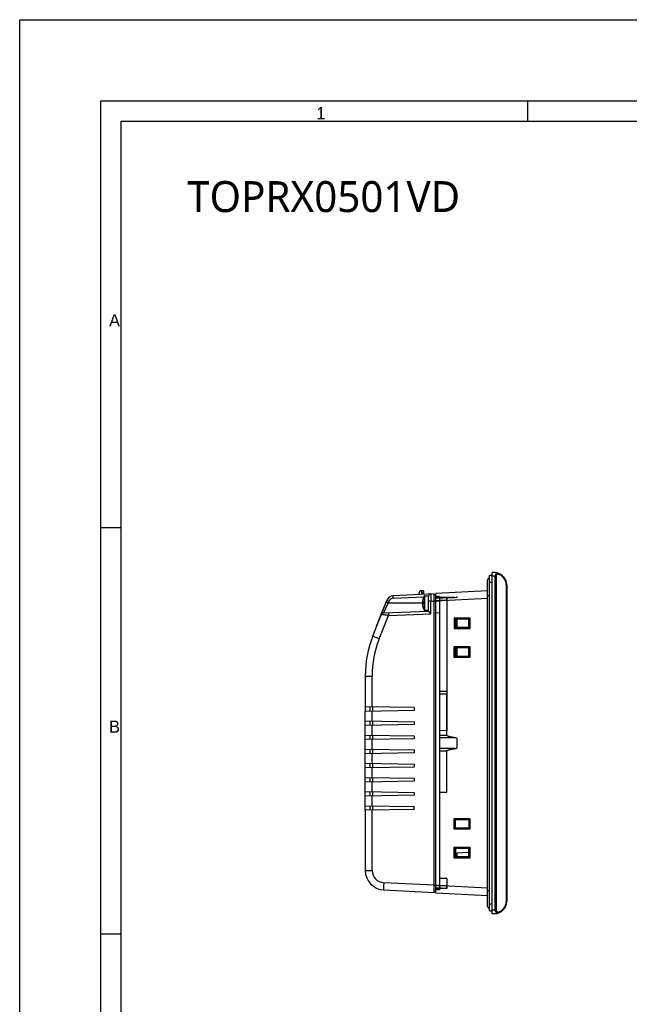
# Model space of a CAD drawing. Header units: inches. Extents: x 0 to 39, y 0 to 27.6.
# Tile 5 of 25: x 0 to 9.8, y 11.7 to 27.6. Entities that reach past the tile are written whole.
import ezdxf

# ---------------------------------------------------------------- set-up
doc = ezdxf.new("R2010")
doc.units = ezdxf.units.IN
doc.header["$LTSCALE"] = 2.143701
doc.header["$MEASUREMENT"] = 0
for name, color, linetype in [('PRT0001-SHAPE', 7, 'CONTINUOUS'), ('TOPRX05-FORMAT', 7, 'CONTINUOUS'), ('TOPRX05-TEXT', 7, 'CONTINUOUS')]:
    doc.layers.add(name, color=color, linetype=linetype)
doc.styles.add('TEXTSTYLE_2', font='gothic.ttf')
doc.styles.add('TEXTSTYLE_3', font='malgun.ttf')

msp = doc.modelspace()

# ---------------------------------------------------------------- linework, layer by layer
at = {"layer": 'PRT0001-SHAPE', "color": 7, "linetype": 'CONTINUOUS'}
for p, q in [((7.626678, 13.118467), (7.626678, 18.630278)), ((7.672918, 18.628663), (7.626678, 18.630278)), ((7.710744, 18.620661), (7.70875, 18.62194)), ((7.720258, 18.604098), (7.719248, 18.60791)), ((7.555812, 13.236577), (7.555812, 18.512167)), ((7.587308, 13.164409), (7.587308, 18.584336)), ((7.626678, 18.584336), (7.587308, 18.584336)), ((7.587308, 18.474145), (7.626678, 18.474118)), ((7.672632, 18.569654), (7.626678, 18.571259)), ((7.672632, 18.569654), (7.672632, 13.179091)), ((7.696096, 13.162228), (7.696097, 18.586515)), ((6.693607, 18.288165), (6.030362, 18.253406)), ((6.445576, 18.296943), (6.445576, 18.275166)), ((6.507744, 18.337561), (6.482885, 18.336258)), ((6.482885, 18.336258), (6.484943, 18.27723)), ((6.507744, 18.337561), (6.508568, 18.278468)), ((6.524316, 18.279293), (6.524316, 18.321836)), ((6.693607, 13.460579), (6.693607, 18.288165)), ((7.555812, 18.333351), (6.721166, 18.28961)), ((6.721166, 13.459135), (6.721166, 18.28961)), ((7.862899, 18.431933), (7.855633, 18.431933)), ((7.855633, 18.43193), (7.855633, 13.316812)), ((7.862899, 18.431933), (7.862899, 13.316812)), ((5.701219, 17.602563), (5.926552, 18.178493)), ((5.872381, 17.974841), (5.951671, 18.138152)), ((5.940477, 18.115353), (5.951671, 18.138152)), ((5.951671, 18.138152), (5.961842, 18.164148)), ((6.512503, 18.138152), (5.951671, 18.138152)), ((6.031049, 18.21409), (6.524144, 18.239932)), ((6.502387, 18.158169), (6.512503, 18.158169)), ((6.505997, 18.1539), (6.512503, 18.1539)), ((6.511905, 18.210214), (6.512789, 18.210214)), ((6.512648, 18.156867), (6.512776, 18.158169)), ((6.529896, 18.252173), (6.529896, 18.024131)), ((6.5368, 18.256262), (6.5368, 18.020042)), ((6.5368, 18.256262), (6.599119, 18.256262)), ((6.599119, 18.020042), (6.599119, 18.256262)), ((6.603056, 18.000306), (6.603056, 18.252325)), ((6.640366, 18.167427), (6.603056, 18.167427)), ((6.640366, 18.167426), (6.693607, 18.170213)), ((6.640366, 17.962337), (6.640366, 18.167426)), ((6.721166, 18.269925), (6.693607, 18.269925)), ((6.693607, 18.171742), (6.721166, 18.171663)), ((6.721166, 13.506127), (6.721166, 18.242623)), ((6.780222, 18.229904), (6.721166, 18.230419)), ((7.056993, 18.228361), (6.721166, 18.210761)), ((6.721166, 18.171657), (7.555812, 18.215399)), ((6.899124, 18.180745), (6.721166, 18.171445)), ((6.78022, 18.242365), (6.721168, 18.242881)), ((6.78022, 18.171842), (6.721168, 18.171482)), ((6.780222, 18.242624), (6.780222, 13.506127)), ((7.020749, 18.226604), (6.780222, 18.227366)), ((7.021067, 18.226498), (6.780222, 18.227108)), ((7.021829, 18.226519), (6.780222, 18.227108)), ((6.780222, 18.227108), (7.023285, 18.226497)), ((6.899125, 18.220088), (6.780222, 18.220497)), ((6.899125, 18.180745), (6.780222, 18.181133)), ((6.899124, 18.180745), (6.899125, 16.076884)), ((7.021736, 18.226636), (7.020749, 18.226604)), ((7.023285, 18.226609), (7.02225, 18.226636)), ((7.056993, 18.241695), (7.056993, 18.228361)), ((7.587308, 18.256262), (7.555812, 18.256262)), ((5.845682, 17.988006), (5.756861, 17.760989)), ((5.845682, 17.988006), (5.851182, 17.985855)), ((5.883374, 18.084343), (5.846777, 17.990805)), ((5.860832, 18.026727), (5.866331, 18.024575)), ((6.603056, 18.000356), (5.872381, 17.974841)), ((5.872381, 17.974841), (5.872965, 17.97607)), ((5.883374, 18.084343), (5.888874, 18.082191)), ((6.512777, 18.118134), (6.502629, 18.118134)), ((6.506214, 18.091401), (6.505929, 18.092847)), ((6.512503, 18.122404), (6.505997, 18.122404)), ((6.512788, 18.06609), (6.51193, 18.06609)), ((6.512788, 18.06609), (6.511979, 18.068652)), ((6.512503, 18.119342), (6.512505, 18.119325)), ((6.512505, 18.119325), (6.512879, 18.118198)), ((6.512776, 18.118134), (6.512647, 18.119445)), ((6.5368, 18.020042), (6.599119, 18.020042)), ((6.780222, 17.975505), (6.721166, 17.980671)), ((5.799536, 17.87006), (5.805035, 17.867909)), ((5.805027, 17.559526), (5.95324, 17.938342)), ((5.95324, 17.938342), (6.640366, 17.962337)), ((7.017153, 17.898384), (7.270112, 17.898593)), ((7.034028, 17.881494), (7.017153, 17.898384)), ((7.017154, 17.898395), (7.017157, 17.724373)), ((7.034028, 17.881496), (7.254095, 17.88171)), ((7.034924, 17.881481), (7.034028, 17.881496)), ((7.034924, 17.881482), (7.034924, 17.741279)), ((7.034924, 17.881482), (7.035994, 17.880411)), ((7.035994, 17.880411), (7.056993, 17.880432)), ((7.035994, 17.742349), (7.035994, 17.880411)), ((7.253455, 17.88107), (7.056993, 17.880878)), ((7.056993, 17.880878), (7.056993, 17.741882)), ((7.254095, 17.88171), (7.253455, 17.88107)), ((7.253455, 17.88107), (7.253455, 17.74169)), ((7.254095, 17.88171), (7.254111, 17.88261)), ((7.270112, 17.898593), (7.254111, 17.88261)), ((7.254111, 17.74015), (7.254111, 17.88261)), ((7.270107, 17.898582), (7.270106, 17.724196)), ((5.756861, 17.760989), (5.762361, 17.758837)), ((7.034025, 17.741265), (7.017153, 17.724373)), ((7.017157, 17.724373), (7.270112, 17.724196)), ((7.034025, 17.741265), (7.034924, 17.741279)), ((7.254095, 17.74105), (7.034025, 17.741265)), ((7.035994, 17.742349), (7.034924, 17.741279)), ((7.056993, 17.742328), (7.035994, 17.742349)), ((7.254111, 17.74015), (7.254095, 17.74105)), ((7.270106, 17.724196), (7.254111, 17.74015)), ((7.017153, 17.259806), (7.017146, 17.433844)), ((7.017146, 17.433844), (7.034028, 17.416927)), ((7.01715, 17.433828), (7.27011, 17.434015)), ((7.034028, 17.416929), (7.254095, 17.417143)), ((7.034924, 17.416914), (7.034028, 17.416929)), ((7.034924, 17.416915), (7.034924, 17.276711)), ((7.035994, 17.415844), (7.056993, 17.415865)), ((7.035994, 17.277782), (7.035994, 17.415844)), ((7.056993, 17.416312), (7.056993, 17.277315)), ((7.253455, 17.416503), (7.253455, 17.277123)), ((7.254095, 17.417143), (7.254111, 17.418043)), ((7.254111, 17.418043), (7.270104, 17.433999)), ((7.254111, 17.275584), (7.254111, 17.418043)), ((7.270104, 17.433999), (7.270106, 17.259629)), ((7.017156, 17.259815), (7.034027, 17.276699)), ((7.270114, 17.259612), (7.017156, 17.259815)), ((7.034027, 17.276698), (7.034924, 17.276712)), ((7.254095, 17.276483), (7.034027, 17.276698)), ((7.056993, 17.277761), (7.035994, 17.277782)), ((7.056993, 17.277315), (7.253455, 17.277123)), ((7.254095, 17.276483), (7.253455, 17.277123)), ((7.254111, 17.275584), (7.254095, 17.276483)), ((7.270106, 17.259629), (7.254111, 17.275584)), ((5.579434, 16.95705), (5.579434, 16.388515)), ((5.579434, 16.95705), (5.691363, 16.957048)), ((5.691366, 16.460966), (5.691363, 16.95706)), ((6.780222, 16.711674), (6.899125, 16.712711)), ((6.899125, 16.665954), (6.780222, 16.666992)), ((6.897552, 16.000477), (6.899125, 16.665954)), ((6.366836, 16.449175), (5.579434, 16.46292)), ((6.366836, 16.401931), (5.579434, 16.388187)), ((5.579434, 16.160168), (5.579434, 16.388187)), ((5.658174, 16.389562), (5.658174, 16.461545)), ((5.691365, 16.232619), (5.691365, 16.390141)), ((5.695484, 16.460894), (5.695484, 16.390213)), ((6.366836, 16.449175), (6.366836, 16.401931)), ((5.579434, 16.234573), (6.366836, 16.220829)), ((5.658174, 16.161215), (5.658174, 16.233199)), ((5.695484, 16.232547), (5.695484, 16.161866)), ((6.366836, 16.220829), (6.366836, 16.173585)), ((6.366836, 16.173585), (5.579434, 16.159841)), ((5.579434, 15.931822), (5.579434, 16.159841)), ((5.691365, 16.004273), (5.691365, 16.161794)), ((6.899125, 16.076884), (6.780222, 16.075847)), ((5.579434, 16.006227), (6.366836, 15.992482)), ((6.366836, 15.945238), (5.579434, 15.931494)), ((5.579434, 15.703475), (5.579434, 15.931494)), ((5.658174, 15.932869), (5.658174, 16.004852)), ((5.691365, 15.775926), (5.691365, 15.933448)), ((5.695484, 16.004201), (5.695484, 15.93352)), ((6.366836, 15.992482), (6.366836, 15.945238)), ((6.897551, 16.000476), (6.780221, 15.999351)), ((7.021829, 15.962077), (6.780222, 15.960408)), ((7.056993, 15.956732), (7.056993, 15.792013)), ((5.579434, 15.77788), (6.366836, 15.764136)), ((5.658174, 15.704522), (5.658174, 15.776506)), ((5.695484, 15.775854), (5.695484, 15.705173)), ((6.366836, 15.764136), (6.366836, 15.716892)), ((6.780221, 15.749393), (6.897552, 15.748268)), ((6.899125, 15.08279), (6.897552, 15.748267)), ((7.021736, 15.786634), (7.020749, 15.786544)), ((7.023285, 15.786564), (7.02225, 15.786634)), ((6.366836, 15.716892), (5.579434, 15.703148)), ((5.579434, 15.475129), (5.579434, 15.703148)), ((5.691365, 15.54758), (5.691365, 15.705102)), ((5.579434, 15.549534), (6.366836, 15.53579)), ((6.366836, 15.488545), (5.579434, 15.474801)), ((5.579434, 15.246783), (5.579434, 15.474801)), ((5.658174, 15.476176), (5.658174, 15.548159)), ((5.691365, 15.319233), (5.691365, 15.476755)), ((5.695484, 15.547508), (5.695484, 15.476827)), ((6.366836, 15.53579), (6.366836, 15.488545)), ((5.579434, 15.321187), (6.366836, 15.307443)), ((5.658174, 15.247829), (5.658174, 15.319813)), ((5.695484, 15.319162), (5.695484, 15.24848)), ((6.366836, 15.307443), (6.366836, 15.260199)), ((6.366836, 15.260199), (5.579434, 15.246455)), ((5.579434, 15.018436), (5.579434, 15.246455)), ((5.691365, 15.090887), (5.691365, 15.248409)), ((5.579434, 15.092841), (6.366836, 15.079097)), ((6.366836, 15.031853), (5.579434, 15.018108)), ((5.579434, 14.79009), (5.579434, 15.018108)), ((5.658174, 15.019483), (5.658174, 15.091466)), ((5.691365, 14.862541), (5.691365, 15.020062)), ((5.695484, 15.090815), (5.695484, 15.020134)), ((6.366836, 15.079097), (6.366836, 15.031853)), ((6.780222, 15.081752), (6.899125, 15.08279)), ((5.579434, 14.864494), (6.366836, 14.85075)), ((6.366836, 14.803506), (5.579434, 14.789762)), ((5.579434, 14.789762), (5.579434, 13.817857)), ((5.658174, 14.791136), (5.658174, 14.86312)), ((5.691358, 13.817708), (5.691365, 14.791716)), ((5.695484, 14.862469), (5.695484, 14.791788)), ((6.366836, 14.803506), (6.366836, 14.85075)), ((7.01715, 14.484208), (7.017148, 14.658256)), ((7.017153, 14.658238), (7.270115, 14.658441)), ((7.034027, 14.641337), (7.017153, 14.658238)), ((7.034027, 14.641338), (7.254095, 14.641553)), ((7.034924, 14.641324), (7.034027, 14.641338)), ((7.034924, 14.641325), (7.035994, 14.640254)), ((7.034924, 14.501122), (7.034924, 14.641325)), ((7.253008, 14.640466), (7.035994, 14.640254)), ((7.035994, 14.502191), (7.035994, 14.640254)), ((7.254095, 14.641553), (7.253008, 14.640466)), ((7.253008, 14.640466), (7.253008, 14.50198)), ((7.254095, 14.641553), (7.254111, 14.642452)), ((7.270115, 14.658441), (7.254111, 14.642452)), ((7.254111, 14.642452), (7.254111, 14.499993)), ((7.270111, 14.658433), (7.270107, 14.484021)), ((7.034025, 14.501107), (7.01715, 14.484208)), ((7.270112, 14.48401), (7.017153, 14.484218)), ((7.034025, 14.501107), (7.034924, 14.501122)), ((7.254095, 14.500892), (7.034025, 14.501107)), ((7.035994, 14.502191), (7.034924, 14.501122)), ((7.035994, 14.502191), (7.253008, 14.50198)), ((7.253008, 14.50198), (7.254095, 14.500892)), ((7.254111, 14.499993), (7.254095, 14.500892)), ((7.254111, 14.499993), (7.270112, 14.48401)), ((7.017153, 14.019649), (7.017146, 14.193687)), ((7.017146, 14.193687), (7.034028, 14.17677)), ((7.01715, 14.193671), (7.27011, 14.193858)), ((7.034028, 14.176771), (7.254095, 14.176986)), ((7.034924, 14.176757), (7.034028, 14.176771)), ((7.034924, 14.176758), (7.034924, 14.036554)), ((7.253008, 14.175899), (7.035994, 14.175687)), ((7.035994, 14.037624), (7.035994, 14.175687)), ((7.253008, 14.175899), (7.254095, 14.176986)), ((7.253008, 14.175899), (7.253008, 14.113003)), ((7.254095, 14.176986), (7.254111, 14.177885)), ((7.254111, 14.177885), (7.270104, 14.193841)), ((7.254111, 14.035426), (7.254111, 14.177885)), ((7.270104, 14.193841), (7.270106, 14.019472)), ((7.017156, 14.019657), (7.034027, 14.036542)), ((7.270114, 14.019454), (7.017156, 14.019657)), ((7.034027, 14.03654), (7.034924, 14.036555)), ((7.254095, 14.036325), (7.034027, 14.03654)), ((7.056993, 14.037604), (7.035994, 14.037624)), ((7.056993, 14.10273), (7.253455, 14.113026)), ((7.056993, 14.10273), (7.056993, 14.037157)), ((7.253455, 14.113026), (7.253455, 14.036966)), ((7.254095, 14.036326), (7.253455, 14.036966)), ((7.254111, 14.035426), (7.254095, 14.036326)), ((7.270106, 14.019472), (7.254111, 14.035426)), ((7.864867, 13.905405), (7.862899, 13.905405)), ((7.864867, 13.85948), (7.862899, 13.85948)), ((7.864867, 13.747962), (7.864867, 13.905405)), ((5.579434, 13.817857), (5.691363, 13.817857)), ((6.899125, 13.686327), (6.780222, 13.687364)), ((6.899125, 13.686327), (6.899125, 13.568)), ((7.862899, 13.747962), (7.864867, 13.747962)), ((6.693607, 13.578531), (5.878074, 13.621273)), ((6.721166, 13.577003), (6.693607, 13.577081)), ((6.721166, 13.577473), (6.780222, 13.577893)), ((7.555812, 13.533345), (6.721166, 13.577087)), ((6.899124, 13.528657), (6.721166, 13.537983)), ((6.780222, 13.51884), (6.721166, 13.518325)), ((6.721168, 13.577344), (6.78022, 13.576821)), ((6.78022, 13.576869), (6.721168, 13.577262)), ((6.899123, 13.568), (6.780222, 13.574204)), ((6.899125, 13.568), (6.780222, 13.567611)), ((6.899125, 13.528657), (6.780222, 13.528242)), ((5.877911, 13.503328), (6.693607, 13.460579)), ((6.693607, 13.47882), (6.721166, 13.47882)), ((6.721166, 13.459135), (7.555812, 13.415393)), ((6.78022, 13.506379), (6.721168, 13.505864)), ((7.555812, 13.492482), (7.587308, 13.492482)), ((7.626678, 13.274599), (7.587308, 13.274628)), ((7.855633, 13.316812), (7.862899, 13.316812)), ((7.587308, 13.164408), (7.626678, 13.164408)), ((7.672632, 13.179091), (7.626678, 13.177486)), ((7.672918, 13.120081), (7.626678, 13.118467)), ((7.719334, 13.141095), (7.720258, 13.144646))]:
    msp.add_line(p, q, dxfattribs=at)
for centre, radius, start, end in [((7.666048, 18.431933), 0.19685, 0, 87.9999594), ((7.587308, 18.512167), 0.031496, 90, 180), ((7.678468, 18.431932), 0.177165, 359.9992718, 76.356228), ((6.484946, 18.296942), 0.03937, 93.0000622, 180), ((6.508568, 18.321834), 0.015748, 0, 92.9996359), ((6.036543, 18.135458), 0.11811, 93, 158.6318998), ((6.03517, 18.135456), 0.078742, 92.9996356, 158.6298636), ((6.737899, 18.138152), 0.236359, 172.435762, 175.1417895), ((6.737501, 18.138195), 0.235959, 168.5153579, 172.4335285), ((6.737899, 18.138152), 0.236357, 168.0692931, 168.5364197), ((6.740166, 18.137712), 0.238667, 165.1784824, 168.0784698), ((6.733259, 18.139539), 0.231522, 162.8959121, 165.1784826), ((6.737899, 18.138152), 0.22618, 175.2296005, 184.7703995), ((6.515656, 18.209018), 0.003937, 182.0216279, 200.691402), ((6.737899, 18.138152), 0.237205, 151.2697392, 162.3141687), ((6.744815, 18.138443), 0.232902, 176.2655925, 180.0359191), ((6.755547, 18.138072), 0.243633, 179.9471181, 182.1442398), ((6.734653, 18.139102), 0.232982, 162.231591, 162.8939078), ((6.731858, 18.137185), 0.219928, 182.1443403, 184.1120447), ((6.735596, 18.138842), 0.223675, 175.8853913, 176.2138719), ((6.740753, 18.138468), 0.228847, 175.3884605, 175.8847198), ((6.5368, 18.248388), 0.007874, 90, 151.2697392), ((6.599119, 18.252325), 0.003937, 0, 90), ((6.642426, 18.246059), 0.03937, 93, 180.0003872), ((5.873755, 17.935495), 0.03937, 92.0000372, 158.632), ((6.75931, 18.139613), 0.257828, 184.778692, 185.4824727), ((6.73353, 18.137742), 0.231981, 184.8485844, 185.5299697), ((6.734953, 18.137904), 0.233413, 185.5359362, 189.2457371), ((6.712022, 18.135584), 0.210372, 185.6205821, 186.9858238), ((6.738866, 18.138506), 0.237372, 189.2372865, 191.0901786), ((6.743803, 18.139331), 0.242375, 191.4053788, 193.4002302), ((6.737209, 18.137809), 0.235608, 193.4117319, 196.2920295), ((6.759797, 18.144564), 0.259184, 196.3247833, 196.5482477), ((6.732616, 18.136384), 0.2308, 196.5236902, 197.065563), ((6.515656, 18.067286), 0.003937, 159.6243366, 177.9784884), ((6.737899, 18.138152), 0.237205, 197.6858313, 208.7302608), ((6.74009, 18.137787), 0.228181, 184.1146334, 184.6106254), ((6.5368, 18.027916), 0.007874, 208.7302608, 270), ((6.599119, 18.023979), 0.003937, 270, 285), ((7.351088, 16.957049), 1.771654, 158.6319951, 179.9999966), ((7.344867, 16.957056), 1.653504, 158.6318544, 179.9998618), ((6.390831, 11.703174), 4.305408, 81.0990406, 81.5723762), ((6.4257, -51.316481), 67.105744, 89.48976785, 89.69730372), ((6.474618, -44.660801), 60.449817, 89.482357, 89.71034045), ((5.894395, 13.817857), 0.314961, 180, 267.0000016), ((5.888218, 13.817856), 0.196852, 180.0430158, 267.0460173), ((7.587308, 13.236577), 0.031496, 180, 270), ((7.666048, 13.316812), 0.19685, 272.0000042, 360), ((7.678468, 13.316812), 0.177165, 283.6435633, 0.0000035)]:
    msp.add_arc(centre, radius, start, end, dxfattribs=at)
for points, knots in [([(7.70875, 18.62194), (7.70583, 18.622948), (7.694182, 18.626511), (7.682001, 18.628346), (7.672918, 18.628663)], [0, 0, 0, 0, 0.253669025, 1, 1, 1, 1]), ([(7.684595, 18.595144), (7.68595, 18.598286), (7.691636, 18.60905), (7.700961, 18.61797), (7.70875, 18.62194)], [0, 0, 0, 0, 0.281322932, 1, 1, 1, 1]), ([(7.70875, 18.62194), (7.709058, 18.622199), (7.710119, 18.62299), (7.711571, 18.623449), (7.712482, 18.623228)], [0, 0, 0, 0, 0.300564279, 1, 1, 1, 1]), ([(7.719248, 18.60791), (7.718814, 18.60922), (7.716913, 18.613993), (7.713749, 18.618386), (7.710744, 18.620661)], [0, 0, 0, 0, 0.268082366, 1, 1, 1, 1]), ([(7.720258, 18.604098), (7.720574, 18.606258), (7.720664, 18.610573), (7.719412, 18.617769), (7.715488, 18.622498), (7.712482, 18.623228)], [0, 0, 0, 0, 0.297027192, 0.579204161, 1, 1, 1, 1]), ([(7.684595, 18.595144), (7.683708, 18.593084), (7.679889, 18.584509), (7.675779, 18.576067), (7.672632, 18.569654)], [0, 0, 0, 0, 0.238896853, 1, 1, 1, 1]), ([(7.696097, 18.586515), (7.694335, 18.58514), (7.686639, 18.579345), (7.678715, 18.573863), (7.672632, 18.569654)], [0, 0, 0, 0, 0.231997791, 1, 1, 1, 1]), ([(7.696097, 18.586515), (7.695352, 18.587309), (7.691868, 18.590622), (7.687873, 18.593397), (7.684595, 18.595144)], [0, 0, 0, 0, 0.226753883, 1, 1, 1, 1]), ([(7.696097, 18.586515), (7.697513, 18.588723), (7.703914, 18.596603), (7.713167, 18.601787), (7.720258, 18.604098)], [0, 0, 0, 0, 0.260229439, 1, 1, 1, 1]), ([(5.95167, 18.138152), (5.94729, 18.139868), (5.940802, 18.142425), (5.932454, 18.145759), (5.926956, 18.147971), (5.922502, 18.149804), (5.919507, 18.151034), (5.917846, 18.15178), (5.917013, 18.152114), (5.916677, 18.152354), (5.916369, 18.15244), (5.916381, 18.152496)], [0, 0, 0, 0, 0.37043106, 0.548979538, 0.707944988, 0.836615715, 0.929215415, 0.96075595, 0.982688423, 0.995564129, 1, 1, 1, 1]), ([(5.961841, 18.164147), (5.957286, 18.165932), (5.950691, 18.168532), (5.94233, 18.171872), (5.937052, 18.173998), (5.932763, 18.175762), (5.929817, 18.176971), (5.928141, 18.177723), (5.927237, 18.178082), (5.9269, 18.178332), (5.926526, 18.178436), (5.926552, 18.178492)], [0, 0, 0, 0, 0.385151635, 0.558098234, 0.709088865, 0.832675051, 0.924466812, 0.957210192, 0.980807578, 0.995099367, 1, 1, 1, 1]), ([(6.031045, 18.21409), (6.030783, 18.219097), (6.030446, 18.226378), (6.030139, 18.235621), (6.029976, 18.241539), (6.029973, 18.246256), (6.029877, 18.250112), (6.030207, 18.251858), (6.030096, 18.253392), (6.030363, 18.253406)], [0, 0, 0, 0, 0.382070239, 0.554717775, 0.7059326, 0.830051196, 0.922524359, 0.979615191, 1, 1, 1, 1]), ([(6.502387, 18.158145), (6.502234, 18.15724), (6.502645, 18.154971), (6.504861, 18.1539), (6.505997, 18.1539)], [0, 0, 0, 0, 0.447015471, 1, 1, 1, 1]), ([(6.640366, 18.285375), (6.640163, 18.285366), (6.64021, 18.284207), (6.639904, 18.282865), (6.639864, 18.27985), (6.639709, 18.276048), (6.639633, 18.271079), (6.639532, 18.26257), (6.639501, 18.249731), (6.639561, 18.232096), (6.639729, 18.211964), (6.639996, 18.190128), (6.640233, 18.175086), (6.640366, 18.167425)], [0, 0, 0, 0, 0.005160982, 0.019689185, 0.043580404, 0.076680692, 0.118651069, 0.169072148, 0.293401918, 0.444799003, 0.617535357, 0.805202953, 1, 1, 1, 1]), ([(6.721168, 18.171402), (6.727782, 18.171543), (6.740956, 18.171771), (6.760642, 18.1716), (6.773712, 18.171827), (6.78022, 18.17197)], [0, 0, 0, 0, 0.33602559, 0.669312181, 1, 1, 1, 1]), ([(6.899125, 18.180745), (6.899002, 18.185762), (6.899053, 18.194738), (6.898099, 18.207891), (6.899802, 18.213942), (6.898119, 18.220063), (6.899124, 18.220088)], [0, 0, 0, 0, 0.382538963, 0.706706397, 0.923382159, 1, 1, 1, 1]), ([(6.899125, 18.220088), (6.89812, 18.220063), (6.899802, 18.213941), (6.898099, 18.20789), (6.899053, 18.194738), (6.899002, 18.185762), (6.899124, 18.180745)], [0, 0, 0, 0, 0.07662748, 0.293315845, 0.617482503, 1, 1, 1, 1]), ([(5.953926, 17.977688), (5.953674, 17.97768), (5.953477, 17.976344), (5.953169, 17.974545), (5.952992, 17.970694), (5.952843, 17.965769), (5.952812, 17.959591), (5.952886, 17.950338), (5.953072, 17.943164), (5.95324, 17.938342)], [0, 0, 0, 0, 0.019218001, 0.073271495, 0.166404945, 0.295631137, 0.454985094, 0.633317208, 1, 1, 1, 1]), ([(6.503979, 18.121828), (6.503652, 18.121628), (6.502588, 18.120701), (6.502227, 18.119143), (6.502379, 18.118153)], [0, 0, 0, 0, 0.277369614, 1, 1, 1, 1]), ([(6.603056, 18.000306), (6.603056, 18.000125), (6.603492, 17.999642), (6.604163, 17.99872), (6.605392, 17.997381), (6.607663, 17.994906), (6.611247, 17.991189), (6.616157, 17.986171), (6.621714, 17.980603), (6.629828, 17.972577), (6.636101, 17.966462), (6.640366, 17.962337)], [0, 0, 0, 0, 0.010225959, 0.03291521, 0.066983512, 0.111058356, 0.222887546, 0.357266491, 0.50661865, 0.665873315, 1, 1, 1, 1]), ([(5.95324, 17.938342), (5.945719, 17.939043), (5.930978, 17.940422), (5.909586, 17.942449), (5.889851, 17.944344), (5.872497, 17.946043), (5.859798, 17.947302), (5.851351, 17.948184), (5.846367, 17.948677), (5.842621, 17.949167), (5.839481, 17.949339), (5.838379, 17.949819), (5.837023, 17.949664), (5.837091, 17.949839)], [0, 0, 0, 0, 0.194141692, 0.380517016, 0.552299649, 0.703650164, 0.828840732, 0.879903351, 0.922533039, 0.95621785, 0.980504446, 0.995155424, 1, 1, 1, 1]), ([(5.805028, 17.559528), (5.798143, 17.562229), (5.784683, 17.567538), (5.765231, 17.575295), (5.747431, 17.582481), (5.731942, 17.588833), (5.72073, 17.593518), (5.713348, 17.596692), (5.709055, 17.598564), (5.705805, 17.600075), (5.703215, 17.601226), (5.702149, 17.601966), (5.701149, 17.602385), (5.701219, 17.602564)], [0, 0, 0, 0, 0.19733198, 0.386051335, 0.558768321, 0.709472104, 0.832812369, 0.88273487, 0.924244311, 0.956948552, 0.980533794, 0.994867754, 1, 1, 1, 1]), ([(7.021831, 15.962091), (7.017753, 15.962848), (7.009954, 15.964266), (6.998717, 15.96604), (6.988475, 15.967758), (6.979127, 15.969453), (6.970577, 15.971096), (6.962744, 15.972678), (6.955567, 15.974236), (6.948979, 15.975745), (6.942932, 15.977225), (6.937383, 15.978677), (6.932291, 15.980097), (6.927628, 15.981497), (6.923362, 15.982873), (6.919467, 15.984222), (6.915926, 15.98557), (6.912712, 15.986901), (6.909795, 15.988193), (6.907191, 15.989511), (6.904877, 15.990837), (6.902806, 15.992123), (6.900974, 15.993395), (6.899401, 15.9947), (6.89816, 15.99608), (6.897334, 15.997542), (6.897084, 15.999078), (6.897346, 16.000041), (6.897551, 16.000477)], [0, 0, 0, 0, 0.092809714, 0.177360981, 0.254557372, 0.325194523, 0.389939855, 0.449375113, 0.504008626, 0.554287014, 0.600605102, 0.643295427, 0.682642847, 0.71888294, 0.752236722, 0.782929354, 0.811125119, 0.837001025, 0.860764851, 0.882481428, 0.902282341, 0.920424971, 0.937011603, 0.952160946, 0.966069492, 0.978343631, 0.989227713, 1, 1, 1, 1]), ([(6.897552, 15.748267), (6.897224, 15.749251), (6.897102, 15.751652), (6.899387, 15.754052), (6.901783, 15.755974), (6.904572, 15.757731), (6.90821, 15.759836), (6.912704, 15.761864), (6.917108, 15.763643), (6.920934, 15.765046), (6.924715, 15.76631), (6.929499, 15.767835), (6.936084, 15.769729), (6.944995, 15.772075), (6.953839, 15.774122), (6.961602, 15.775825), (6.968025, 15.777136), (6.97589, 15.778671), (6.986709, 15.780726), (7.002, 15.783136), (7.013788, 15.7853), (7.020755, 15.786557)], [0, 0, 0, 0, 0.023405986, 0.048985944, 0.070638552, 0.093489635, 0.123065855, 0.165566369, 0.204581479, 0.230325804, 0.257539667, 0.294577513, 0.343664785, 0.412196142, 0.502570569, 0.548576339, 0.59160341, 0.650573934, 0.729467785, 0.840179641, 1, 1, 1, 1]), ([(7.020755, 15.786557), (7.021296, 15.786636), (7.022159, 15.786194), (7.022982, 15.786534), (7.023283, 15.786579)], [0, 0, 0, 0, 0.642233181, 1, 1, 1, 1]), ([(7.023283, 15.786579), (7.026943, 15.787116), (7.034311, 15.788625), (7.045585, 15.790206), (7.053174, 15.791411), (7.056993, 15.792013)], [0, 0, 0, 0, 0.324937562, 0.660299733, 1, 1, 1, 1]), ([(5.877911, 13.621276), (5.877511, 13.613628), (5.876803, 13.598608), (5.876001, 13.576796), (5.875498, 13.556685), (5.875312, 13.539047), (5.875434, 13.524574), (5.875817, 13.514702), (5.876305, 13.508854), (5.876751, 13.505946), (5.87711, 13.504295), (5.877635, 13.503342), (5.877911, 13.503328)], [0, 0, 0, 0, 0.194131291, 0.381111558, 0.553197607, 0.704054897, 0.828039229, 0.920374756, 0.953610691, 0.977813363, 0.99299931, 1, 1, 1, 1]), ([(6.899125, 13.568), (6.899002, 13.562982), (6.899053, 13.554006), (6.898099, 13.540853), (6.899802, 13.534803), (6.898119, 13.528681), (6.899124, 13.528657)], [0, 0, 0, 0, 0.382539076, 0.70670663, 0.923382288, 1, 1, 1, 1]), ([(6.899125, 13.528657), (6.89812, 13.528681), (6.899802, 13.534803), (6.898099, 13.540854), (6.899053, 13.554007), (6.899002, 13.562982), (6.899124, 13.568)], [0, 0, 0, 0, 0.076627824, 0.29331627, 0.617482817, 1, 1, 1, 1]), ([(7.696097, 13.162228), (7.694334, 13.163602), (7.686639, 13.1694), (7.678718, 13.174885), (7.672632, 13.179091)], [0, 0, 0, 0, 0.231997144, 1, 1, 1, 1]), ([(7.672632, 13.179091), (7.673698, 13.176917), (7.677819, 13.168484), (7.681841, 13.159998), (7.684595, 13.153601)], [0, 0, 0, 0, 0.257953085, 1, 1, 1, 1]), ([(7.672918, 13.120081), (7.682001, 13.120399), (7.694182, 13.122234), (7.70583, 13.125796), (7.70875, 13.126805)], [0, 0, 0, 0, 0.74632678, 1, 1, 1, 1]), ([(7.696096, 13.162229), (7.695327, 13.161409), (7.691838, 13.158101), (7.687843, 13.155331), (7.684595, 13.153601)], [0, 0, 0, 0, 0.233993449, 1, 1, 1, 1]), ([(7.698264, 13.134092), (7.696893, 13.135341), (7.691282, 13.141029), (7.687128, 13.148031), (7.684595, 13.153601)], [0, 0, 0, 0, 0.232621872, 1, 1, 1, 1]), ([(7.720258, 13.144646), (7.717917, 13.145409), (7.708581, 13.149104), (7.700198, 13.155834), (7.696096, 13.162228)], [0, 0, 0, 0, 0.24477802, 1, 1, 1, 1]), ([(7.70875, 13.126805), (7.707834, 13.127273), (7.704104, 13.129341), (7.700656, 13.131915), (7.698264, 13.134092)], [0, 0, 0, 0, 0.241346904, 1, 1, 1, 1]), ([(7.70875, 13.126805), (7.709418, 13.127154), (7.712327, 13.129048), (7.714647, 13.131758), (7.716088, 13.134046)], [0, 0, 0, 0, 0.218030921, 1, 1, 1, 1]), ([(7.712482, 13.125516), (7.712201, 13.125448), (7.710831, 13.125358), (7.709559, 13.126124), (7.70875, 13.126805)], [0, 0, 0, 0, 0.214901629, 1, 1, 1, 1]), ([(7.720258, 13.144646), (7.720574, 13.142486), (7.720664, 13.13817), (7.719412, 13.130975), (7.715488, 13.126246), (7.712482, 13.125516)], [0, 0, 0, 0, 0.297029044, 0.579204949, 1, 1, 1, 1])]:
    msp.add_open_spline(points, degree=3, knots=knots, dxfattribs=at)
for points in [[(6.512777, 18.158169), (6.512636, 18.157806), (6.512467, 18.157385), (6.512591, 18.157016)], [(6.505997, 18.122404), (6.505298, 18.122404), (6.504576, 18.122194), (6.503979, 18.121828)], [(7.716088, 13.134046), (7.717466, 13.136235), (7.71854, 13.138633), (7.719334, 13.141095)]]:
    msp.add_open_spline(points, degree=3, dxfattribs=at)
at = {"layer": 'TOPRX05-FORMAT', "color": 7, "linetype": 'CONTINUOUS'}
for p, q in [((0, 0), (0, 27.559055)), ((0, 27.559055), (38.976378, 27.559055)), ((1.312336, 1.312336), (1.312336, 26.246719)), ((1.312336, 26.246719), (37.664042, 26.246719)), ((8.2021, 25.918635), (8.2021, 26.246719)), ((1.64042, 1.64042), (1.64042, 25.918635)), ((1.64042, 25.918635), (37.335958, 25.918635)), ((1.312336, 19.356955), (1.64042, 19.356955)), ((1.312336, 12.795276), (1.64042, 12.795276))]:
    msp.add_line(p, q, dxfattribs=at)

# ---------------------------------------------------------------- texts
at = {"layer": 'TOPRX05-FORMAT', "color": 7, "linetype": 'CONTINUOUS', "char_height": 0.19685, "attachment_point": 1, "line_spacing_factor": 0.9, "style": 'TEXTSTYLE_2'}
for s, insert, width in [('1', (4.790026, 26.148294), 0.15091864), ('A', (1.44357, 22.801837), 0.18008166), ('B', (1.44357, 16.240157), 0.15966754)]:
    msp.add_mtext(s, dxfattribs=dict(at, insert=insert, width=width))
at = {"layer": 'TOPRX05-TEXT', "color": 2, "linetype": 'CONTINUOUS', "insert": (2.703534, 24.951762), "char_height": 0.5, "width": 4.61666667, "attachment_point": 1, "line_spacing_factor": 0.9, "style": 'TEXTSTYLE_3'}
msp.add_mtext('TOPRX0501VD', dxfattribs=at)

doc.saveas('drawing.dxf')
